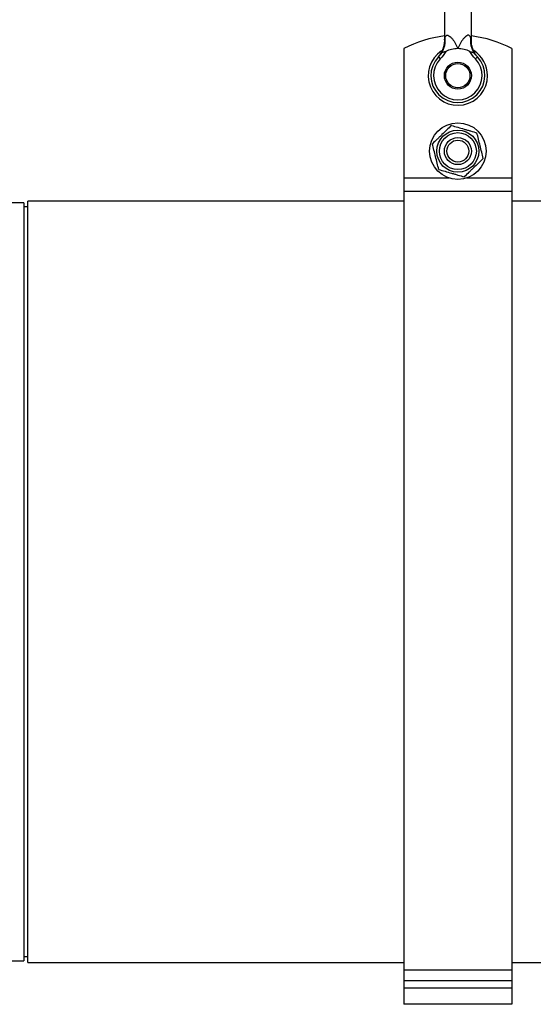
# Model space of a CAD drawing. Header units: millimetres. Extents: x 623 to 1422, y 673 to 1327.
# Tile 3 of 6: x 847 to 1037, y 750 to 1115. Entities that reach past the tile are written whole.
import ezdxf

# ---------------------------------------------------------------- set-up
doc = ezdxf.new("R2010")
doc.units = ezdxf.units.MM

msp = doc.modelspace()

# ---------------------------------------------------------------- linework, layer by layer
at = {"color": 7, "linetype": 'Continuous', "lineweight": 25}
for p, q in [((1004.18, 1128.22), (1004.18, 1107.47)), ((1014.18, 1107.47), (1014.18, 1128.22)), ((989.18, 1104.22), (989.18, 1056.22)), ((1029.18, 1104.22), (1029.18, 1056.22)), ((1001.95, 1101.13), (1002.67, 1100.44)), ((1016.41, 1101.13), (1015.68, 1100.44)), ((1005.97, 1056.22), (989.18, 1056.22)), ((989.18, 1056.22), (989.18, 1051.23)), ((1029.18, 1056.22), (1012.38, 1056.22)), ((1029.18, 1056.22), (1029.18, 1051.23)), ((989.18, 1047.71), (849.68, 1047.71)), ((849.68, 906.58), (849.68, 1047.71)), ((1029.18, 1051.23), (989.18, 1051.23)), ((989.18, 1051.23), (989.18, 762.59)), ((1029.18, 1051.23), (1029.18, 762.59)), ((1176.68, 1047.71), (1029.18, 1047.71)), ((848.18, 1047.08), (841.4, 1047.08)), ((848.18, 1047.08), (848.18, 766.08)), ((849.68, 1045.58), (848.18, 1045.58)), ((849.68, 765.46), (849.68, 906.58)), ((848.18, 767.58), (849.68, 767.58)), ((838.18, 766.08), (848.18, 766.08)), ((849.68, 765.46), (989.18, 765.46)), ((1029.18, 765.46), (1176.68, 765.46)), ((1029.18, 762.59), (989.18, 762.59)), ((989.18, 762.59), (989.18, 758.62)), ((1029.18, 762.59), (1029.18, 758.62)), ((1029.18, 758.62), (989.18, 758.62)), ((989.18, 758.62), (989.18, 755.9)), ((1029.18, 755.9), (989.18, 755.9)), ((989.18, 755.9), (989.18, 749.9)), ((1029.18, 758.62), (1029.18, 755.9)), ((1029.18, 755.9), (1029.18, 749.9)), ((1029.18, 749.9), (989.18, 749.9))]:
    msp.add_line(p, q, dxfattribs=at)
for centre, radius in [((1009.18, 1094.22), 5), ((1009.18, 1094.22), 4.5), ((1009.18, 1066.22), 10.5), ((1009.18, 1066.22), 7.8), ((1009.18, 1066.22), 6.86), ((1009.18, 1066.22), 5), ((1009.18, 1066.22), 4.08)]:
    msp.add_circle(centre, radius, dxfattribs=at)
for centre, radius, start, end in [((1009.18, 1066.72), 42.5, 96.7563, 118.0725), ((995.74, 1107.29), 8.79, 328.6349, 6.9636), ((1022.61, 1107.29), 8.79, 173.0364, 211.3651), ((1009.18, 1066.72), 42.5, 61.9275, 83.2437), ((1009.18, 1094.22), 11, 123.1557, 0), ((1009.18, 1094.22), 10, 90, 116.62), ((1009.18, 1094.22), 10, 63.38, 90), ((1009.18, 1094.22), 11, 0, 57.3024), ((1009.18, 1094.22), 10, 136.2896, 43.7104), ((1009.18, 1094.22), 9, 136.2896, 43.7104)]:
    msp.add_arc(centre, radius, start, end, dxfattribs=at)
for points, knots in [([(1004.18, 1107.47), (1004.18, 1107.46), (1004.21, 1107.01), (1004.11, 1106.16), (1003.89, 1104.96), (1003.54, 1103.89), (1003.14, 1102.98), (1002.72, 1102.22), (1002.32, 1101.64), (1002.02, 1101.23), (1001.82, 1101), (1001.73, 1100.9), (1001.72, 1100.88), (1001.71, 1100.87)], [0, 0, 0, 0, 0.0036, 0.184461, 0.353065, 0.507953, 0.647028, 0.767465, 0.865755, 0.937889, 0.977833, 0.991419, 1, 1, 1, 1]), ([(1004.46, 1108.36), (1004.51, 1108.49), (1004.56, 1108.61), (1004.68, 1108.83), (1004.76, 1108.93), (1004.93, 1109.07), (1005.03, 1109.13), (1005.24, 1109.18), (1005.36, 1109.18), (1005.74, 1109.1), (1006, 1108.94), (1006.38, 1108.64), (1006.51, 1108.53), (1006.75, 1108.29), (1006.87, 1108.16), (1007.21, 1107.76), (1007.43, 1107.47), (1007.84, 1106.86), (1008.03, 1106.55), (1008.58, 1105.58), (1008.9, 1104.9), (1009.18, 1104.22)], [0, 0, 0, 0, 0.0625, 0.0625, 0.125, 0.125, 0.1875, 0.1875, 0.25, 0.25, 0.375, 0.375, 0.4375, 0.4375, 0.5, 0.5, 0.625, 0.625, 0.75, 0.75, 1, 1, 1, 1]), ([(1013.89, 1108.36), (1013.85, 1108.49), (1013.79, 1108.61), (1013.67, 1108.83), (1013.6, 1108.93), (1013.43, 1109.07), (1013.33, 1109.13), (1013.11, 1109.18), (1012.99, 1109.18), (1012.62, 1109.1), (1012.35, 1108.94), (1011.97, 1108.64), (1011.84, 1108.53), (1011.6, 1108.29), (1011.48, 1108.16), (1011.14, 1107.76), (1010.92, 1107.47), (1010.51, 1106.86), (1010.32, 1106.55), (1009.78, 1105.58), (1009.46, 1104.9), (1009.18, 1104.22)], [0, 0, 0, 0, 0.0625, 0.0625, 0.125, 0.125, 0.1875, 0.1875, 0.25, 0.25, 0.375, 0.375, 0.4375, 0.4375, 0.5, 0.5, 0.625, 0.625, 0.75, 0.75, 1, 1, 1, 1]), ([(1016.65, 1100.87), (1016.65, 1100.87), (1016.64, 1100.87), (1016.61, 1100.91), (1016.49, 1101.04), (1016.26, 1101.33), (1015.76, 1102.01), (1015.14, 1103.07), (1014.54, 1104.61), (1014.21, 1106.09), (1014.2, 1107.09), (1014.19, 1107.47)], [0, 0, 0, 0, 0.000055, 0.011434, 0.02737, 0.080756, 0.160207, 0.378321, 0.586228, 0.842558, 1, 1, 1, 1]), ([(1004.7, 1103.16), (1004.55, 1103.09), (1004.41, 1103.03), (1004.11, 1102.93), (1003.96, 1102.9), (1003.69, 1102.85), (1003.56, 1102.84), (1003.42, 1102.81), (1003.38, 1102.8), (1003.3, 1102.77), (1003.27, 1102.75), (1003.24, 1102.72)], [0, 0, 0, 0, 0.25, 0.25, 0.5, 0.5, 0.75, 0.75, 0.875, 0.875, 1, 1, 1, 1]), ([(1013.66, 1103.16), (1013.8, 1103.09), (1013.95, 1103.03), (1014.24, 1102.93), (1014.39, 1102.9), (1014.6, 1102.86), (1014.66, 1102.85), (1014.78, 1102.84), (1014.84, 1102.83), (1014.94, 1102.81), (1014.98, 1102.8), (1015.05, 1102.77), (1015.08, 1102.75), (1015.11, 1102.72)], [0, 0, 0, 0, 0.25, 0.25, 0.5, 0.5, 0.625, 0.625, 0.75, 0.75, 0.875, 0.875, 1, 1, 1, 1]), ([(1001.95, 1101.13), (1001.83, 1100.99), (1001.67, 1100.82), (1001.7, 1100.86), (1001.71, 1100.87)], [0, 0, 0, 0, 0.767698, 1, 1, 1, 1]), ([(1006.82, 1075.75), (1006.25, 1075.19), (1005.66, 1074.63), (1004.49, 1073.5), (1003.89, 1072.93), (1002.99, 1072.06), (1002.69, 1071.77), (1002.09, 1071.2), (1001.8, 1070.91), (1000.91, 1070.06), (1000.33, 1069.5), (999.75, 1068.94)], [0, 0, 0, 0, 0.25, 0.25, 0.5, 0.5, 0.625, 0.625, 0.75, 0.75, 1, 1, 1, 1]), ([(1006.82, 1075.75), (1007.59, 1075.52), (1008.37, 1075.3), (1009.94, 1074.85), (1010.73, 1074.62), (1011.93, 1074.27), (1012.33, 1074.15), (1013.13, 1073.92), (1013.53, 1073.81), (1014.7, 1073.47), (1015.48, 1073.24), (1016.25, 1073.02)], [0, 0, 0, 0, 0.25, 0.25, 0.5, 0.5, 0.625, 0.625, 0.75, 0.75, 1, 1, 1, 1]), ([(1018.61, 1063.49), (1018.41, 1064.26), (1018.22, 1065.06), (1017.82, 1066.65), (1017.63, 1067.45), (1017.23, 1069.06), (1017.03, 1069.88), (1016.64, 1071.47), (1016.44, 1072.25), (1016.25, 1073.02)], [0, 0, 0, 0, 0.25, 0.25, 0.5, 0.5, 0.75, 0.75, 1, 1, 1, 1]), ([(1002.1, 1059.41), (1001.91, 1060.19), (1001.71, 1060.98), (1001.32, 1062.58), (1001.12, 1063.38), (1000.73, 1064.99), (1000.52, 1065.8), (1000.13, 1067.39), (999.94, 1068.17), (999.75, 1068.94)], [0, 0, 0, 0, 0.25, 0.25, 0.5, 0.5, 0.75, 0.75, 1, 1, 1, 1]), ([(1018.61, 1063.49), (1018.03, 1062.93), (1017.45, 1062.37), (1016.27, 1061.24), (1015.68, 1060.67), (1014.77, 1059.81), (1014.47, 1059.52), (1013.87, 1058.94), (1013.58, 1058.66), (1012.69, 1057.8), (1012.11, 1057.24), (1011.53, 1056.69)], [0, 0, 0, 0, 0.25, 0.25, 0.5, 0.5, 0.625, 0.625, 0.75, 0.75, 1, 1, 1, 1]), ([(1002.1, 1059.41), (1002.87, 1059.19), (1003.65, 1058.97), (1005.21, 1058.51), (1006, 1058.29), (1007.21, 1057.94), (1007.61, 1057.82), (1008.41, 1057.59), (1008.8, 1057.48), (1009.98, 1057.14), (1010.76, 1056.91), (1011.53, 1056.69)], [0, 0, 0, 0, 0.25, 0.25, 0.5, 0.5, 0.625, 0.625, 0.75, 0.75, 1, 1, 1, 1])]:
    msp.add_open_spline(points, degree=3, knots=knots, dxfattribs=at)
at = {"color": 1, "linetype": 'Continuous', "lineweight": 25}
for points, knots in [([(1004.18, 1107.47), (1004.18, 1107.47), (1004.18, 1107.47), (1004.27, 1107.77), (1004.39, 1108.14), (1004.46, 1108.36)], [0, 0, 0, 0, 0.183871, 0.496256, 1, 1, 1, 1]), ([(1013.89, 1108.36), (1013.98, 1108.08), (1014.11, 1107.67), (1014.18, 1107.44), (1014.17, 1107.46), (1014.17, 1107.47)], [0, 0, 0, 0, 0.643411, 0.912935, 1, 1, 1, 1])]:
    msp.add_open_spline(points, degree=3, knots=knots, dxfattribs=at)
at = {"color": 7, "linetype": 'Continuous', "lineweight": 25}
for points in [[(1001.95, 1101.13), (1002.42, 1101.62), (1002.85, 1102.16), (1003.24, 1102.72)], [(1004.7, 1103.16), (1004.12, 1102.17), (1003.46, 1101.26), (1002.67, 1100.44)], [(1015.68, 1100.44), (1014.9, 1101.26), (1014.23, 1102.17), (1013.66, 1103.16)], [(1015.11, 1102.72), (1015.5, 1102.16), (1015.93, 1101.62), (1016.41, 1101.13)]]:
    msp.add_open_spline(points, degree=3, dxfattribs=at)

doc.saveas('drawing.dxf')
